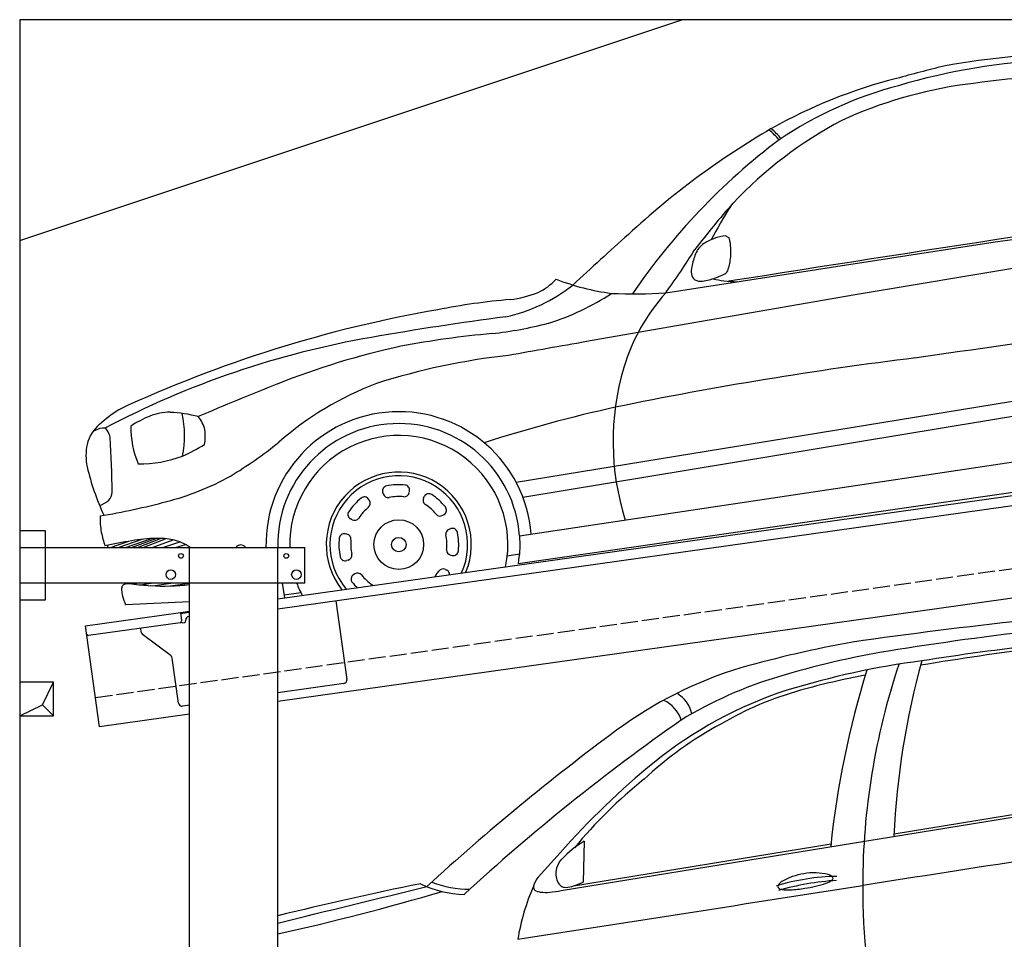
# Model space of a CAD drawing. Extents: x 0 to 5800, y -225 to 4650.
# Tile 2 of 3: x 0 to 2900, y 1943 to 4650. Entities that reach past the tile are written whole.
import ezdxf

# ---------------------------------------------------------------- set-up
doc = ezdxf.new("R2010")
doc.units = 0
doc.header["$LTSCALE"] = 10
doc.header["$MEASUREMENT"] = 0
doc.linetypes.add('GEN3', pattern=[6.25, 5, -1.25])
doc.layers.get('0').update_dxf_attribs({"linetype": 'CONTINUOUS'})
for name, color, linetype in [('3', 6, 'GEN3'), ('BREAKTHROUGH', 1, 'CONTINUOUS'), ('CAR', 1, 'CONTINUOUS')]:
    doc.layers.add(name, color=color, linetype=linetype)
doc.layers.add('AM_0', color=7, linetype='CONTINUOUS', lineweight=30)

# ---------------------------------------------------------------- blocks, each defined once
blk = doc.blocks.new('OG_Car')
at = {"layer": 'CAR'}
for p, q in [((40821.6, 2116.2), (40124.3, 1999.9)), ((40124.3, 1999.9), (39485.1, 1888.8)), ((39485.1, 1888.8), (39333.2, 1862)), ((39125.7, 1448.4), (41130.5, 1775.8)), ((39145.8, 1404.3), (41115.3, 1729.3)), ((39135.8, 1290.3), (41148.6, 1591.4)), ((39131.4, 1208.8), (41175.2, 1503.7)), ((38811, 1417.4), (38811.9, 1422.1)), ((38693.9, 1394.3), (38691.3, 1398.3)), ((38734.6, 1413.6), (38733.2, 1418.2)), ((38853.4, 1402.2), (38855.7, 1406.4)), ((38642.6, 1337.7), (38638.3, 1339.9)), ((38910.1, 1350.9), (38914.1, 1353.5)), ((38929.3, 1310.2), (38933.9, 1311.6)), ((37953.8, 1256.1), (38024.4, 1280.1)), ((37975.5, 1256.1), (38051.6, 1282.4)), ((37993.3, 1256.1), (38064.9, 1282.8)), ((38010.6, 1256.1), (38078.4, 1282.7)), ((38027.8, 1256.1), (38093, 1281.7)), ((38053.8, 1256.1), (38115.5, 1278.2)), ((38627.4, 1295.3), (38622.7, 1296.2)), ((37931.4, 1256.1), (37985.2, 1274.3)), ((38085.4, 1256.1), (38134.9, 1272.5)), ((38123, 1256.1), (38151.6, 1264.9)), ((38631.2, 1218.9), (38626.6, 1217.5)), ((38933.1, 1233.8), (38937.8, 1232.8)), ((39099.8, 1231.6), (39135.4, 1236.9)), ((38917.9, 1191.4), (38922.2, 1189.1)), ((38650.5, 1178.2), (38646.4, 1175.5)), ((37994.5, 1148.8), (38008.8, 1151.1)), ((38018.9, 1146.1), (38051.4, 1151.1)), ((38055.2, 1143.3), (38108.4, 1151.1)), ((38107.9, 1142.8), (38163.7, 1151)), ((38437.2, 1151.1), (38443.7, 1107.9)), ((38442.4, 1116.4), (38491.5, 1123.8)), ((38163.7, 1095.7), (37975.2, 1087.4))]:
    blk.add_line(p, q, dxfattribs=at)
for radius in [73.2, 21.3]:
    blk.add_circle((38780.3, 1264.5), radius, dxfattribs=at)
for centre, radius, start, end in [((40835, 150), 2562.9, 81.5733, 100.0967), ((42028, -3910.4), 6785.4, 104.00676, 105.22463), ((40787.4, 797.2), 1895.7, 78.4734, 106.4168), ((40977.1, -1180.5), 3836.2, 91.9152, 97.9216), ((40617.8, 1175.8), 1507.7, 104.2607, 119.4062), ((40551.7, 1486.5), 1168.3, 104.8787, 123.8694), ((40627.2, 1328.3), 1303.2, 97.8841, 114.5827), ((40661.4, 1423.2), 1233.1, 117.8669, 136.6531), ((41077.1, 428.3), 2384.6, 120.2024, 132.8055), ((39568, 2147.9), 453.7, 42.859, 48.0765), ((39718.9, 2307.5), 241.2, 39.2525, 48.8574), ((41065.4, 914.3), 1932.6, 127.0641, 145.7364), ((-388335.4, 2776595.5), 2807391.9, 278.7671786, 278.8258582), ((77109.3, -235613), 240571, 98.527454, 98.933431), ((41493.3, 733.7), 2312.5, 138.3788, 142.7584), ((40971.5, 1492.8), 1436.7, 147.7085, 152.2284), ((47105.3, -6392.8), 11487.2, 131.74649, 132.85067), ((39717.4, 2093.7), 68.6, 124.0341, 157.2972), ((39744.1, 2056), 114.9, 107.7791, 124.5268), ((39763.9, 2017.7), 157.5, 97.425, 110.4324), ((39777.1, 2218.5), 55.8, 232.9999, 238.4691), ((39754.4, 2180.7), 11.7, 236.3031, 262.1851), ((39618.2, 2129.2), 140.4, 8.4087, 16.4842), ((39601.6, 2127.5), 157, 352.0633, 8.1384), ((37731.1, 3334), 2265.7, 324.1022, 327.9938), ((39973.9, 2005.5), 339.7, 160.2558, 166.8218), ((39551.2, 2134.4), 208, 342.0385, 352.1838), ((39711, 2068.9), 69.4, 168.2597, 186.134), ((39665.1, 2063.5), 23.1, 184.9548, 236.7349), ((39583.5, 2391.9), 365.6, 290.6643, 294.7367), ((39728.6, 2082), 23.5, 289.5435, 330.085), ((39116.5, 2164.7), 174.2, 295.0694, 316.9484), ((39496.6, 2695), 696.6, 248.7269, 262.59), ((39669.7, 2077.7), 37.8, 242.7081, 278.2633), ((39655.9, 2193.7), 154.6, 277.1709, 291.5416), ((39755.3, 2217.1), 176.8, 253.7178, 264.2828), ((39816.1, 2778), 741, 263.9292, 266.9767), ((38991.8, 2409.9), 485.8, 282.2892, 308.3898), ((39067, 2318.6), 335.2, 277.1656, 291.581), ((38985.2, 2651.7), 772.7, 287.8312, 303.063), ((39475.4, 3314.3), 1311.9, 266.9997, 273.9819), ((40000.5, 1616.2), 583, 138.1067, 163.103), ((39271.1, 64.2), 1928.7, 94.8264, 101.2462), ((39537.1, -1743.3), 3754.5, 99.8471, 114.9173), ((40239.3, -6834), 8843.5, 97.43317, 100.02456), ((38914.8, 3129.8), 1251.8, 276.4151, 284.1618), ((39292.6, -794.9), 2691.2, 95.0693, 100.8415), ((57230.5, -117387.7), 120398, 97.827575, 98.084182), ((39157.8, -757.5), 2671.6, 99.8693, 117.7413), ((193658.4, -873393.8), 888757, 99.9996173, 100.0146369), ((39265.6, -372.1), 2271.5, 102.1811, 111.8071), ((39325.4, -176.1), 2009.9, 96.3303, 107.6834), ((41675.8, -9313.1), 11211.7, 97.03164, 101.61857), ((40174.2, 1569.1), 762.9, 163.5083, 197.7192), ((41057.4, -4994), 7228.5, 111.38998, 113.37382), ((39049.3, 855.3), 944.7, 110.7335, 131.2279), ((38260.2, 1204.2), 549.8, 123.6884, 131.1232), ((38103.3, 1508.2), 145.8, 88.651, 112.8058), ((38088.3, 1254.2), 400.1, 75.3161, 87.3615), ((38780.3, 1264.5), 391.3, 4.5333, 181.2315), ((40353.7, -2551.3), 4322.7, 102.5042, 107.8073), ((38171.3, 1336.4), 330.5, 112.0662, 123.125), ((37851, 1584.7), 298.3, 348.4755, 12.7869), ((38105.2, 1574.4), 107.8, 15.2406, 38.3719), ((37970.4, 1533.6), 111.1, 129.84, 166.4921), ((37924.6, 1520.6), 88.8, 101.0897, 120.488), ((37909.5, 1594), 13.9, 36.2812, 97.8921), ((37860.3, 1561.9), 72.6, 14.3057, 33.751), ((38282.3, 1613.4), 291.7, 180.0379, 202.3902), ((38077.9, 1584.6), 132.5, 349.0444, 7.8693), ((38780.3, 1264.5), 356.4, 4.143, 181.3522), ((33609.4, 1350), 4327.3, 0.9105, 3.0445), ((38780.3, 1264.5), 321.3, 348.3045, 181.5001), ((38019, 1526.7), 160.1, 168.1745, 192.0573), ((37897, 2068.3), 596.4, 294.3902, 301.4298), ((37632.5, 2547), 1262.3, 301.082, 308.9811), ((38018.3, 1855.7), 353.5, 269.0888, 290.7136), ((38577.2, 1661.4), 734.3, 193.2387, 205.0287), ((37899.7, 2158), 791.7, 284.3973, 299.0493), ((38780.3, 1264.5), 213.7, 337.5649, 218.4351), ((38780.3, 1264.5), 202.8, 335.7235, 220.2765), ((38747.6, 1422.6), 15, 101.6855, 197.0179), ((38780.3, 1264.5), 176.4, 83.962, 101.6855), ((38797.2, 1425), 15, 348.6297, 83.962), ((37874.8, 1453.8), 78.1, 288.5944, 311.1072), ((37894.8, 1422.3), 41.5, 318.9469, 355.169), ((38780.3, 1264.5), 176.4, 128.962, 146.6855), ((38678.8, 1390), 15, 33.6297, 128.962), ((38681.4, 1386), 15, 309.1255, 33.6297), ((38749, 1418), 15, 197.0179, 281.522), ((38780.3, 1264.5), 141.6, 84.1255, 101.522), ((38796.3, 1420.3), 15, 264.1255, 348.6297), ((38866.7, 1395.2), 15, 152.0179, 236.522), ((38868.9, 1399.4), 15, 56.6855, 152.0179), ((38780.3, 1264.5), 176.4, 38.962, 56.6855), ((37504.2, 3657.6), 2342.6, 279.741, 284.6478), ((38780.3, 1264.5), 141.6, 129.1255, 146.522), ((38780.3, 1264.5), 141.6, 39.1255, 56.522), ((38905.8, 1366), 15, 303.6297, 38.962), ((38141.1, 1342.1), 240.6, 178.4036, 190.0005), ((38645.4, 1353.2), 15, 146.6855, 242.0179), ((38649.6, 1350.9), 15, 242.0179, 326.522), ((38901.8, 1363.4), 15, 219.1255, 303.6297), ((38933.7, 1295.8), 15, 107.0179, 191.522), ((38938.3, 1297.2), 15, 11.6855, 107.0179), ((38285.7, 1381), 390, 191.9367, 198.0139), ((38076, 812), 471, 91.3512, 100.0769), ((38070.3, 1064.6), 218.3, 78.0667, 91.4257), ((38088, 1148.7), 132.4, 54.2337, 78.0249), ((38780.3, 1264.5), 176.4, 173.962, 191.6855), ((38619.7, 1281.5), 15, 78.6297, 173.962), ((38624.5, 1280.6), 15, 354.1255, 78.6297), ((38780.3, 1264.5), 141.6, 174.1255, 191.522), ((38780.3, 1264.5), 141.6, 354.1255, 11.522), ((38780.3, 1264.5), 176.4, 353.962, 11.6855), ((38314.7, -581.6), 1884.9, 99.8096, 102.2501), ((38936.1, 1248.5), 15, 174.1255, 258.6297), ((38622.2, 1231.8), 15, 191.6855, 287.0179), ((38626.8, 1233.2), 15, 287.0179, 11.522), ((38940.8, 1247.5), 15, 258.6297, 353.962), ((38910.9, 1178.1), 15, 62.0179, 146.522), ((38915.1, 1175.9), 15, 1.4243, 62.0179), ((38654.8, 1163), 15, 123.6297, 218.962), ((38658.8, 1165.7), 15, 39.1255, 123.6297), ((38780.3, 1264.5), 141.6, 219.1255, 236.522), ((38780.3, 1264.5), 141.6, 318.131, 326.522), ((37988.7, 1132.6), 25.1, 161.2573, 184.6416), ((37975.7, 1136.7), 11.5, 110.0696, 158.6201), ((37982.6, 1116.4), 33, 89.4041, 109.2067), ((37983.9, 1040.3), 109.1, 84.4365, 90.4732), ((38121.3, 2187.6), 1046.5, 263.0384, 266.0636), ((38087.6, 1819.5), 677, 266.7422, 276.4489), ((38780.3, 1264.5), 321.3, 200.6709, 207.6955), ((38780.3, 1264.5), 176.4, 218.962, 225.8642), ((38693.9, 1133.9), 15, 45.1687, 56.522), ((38053.1, 1137.9), 89.7, 184.7217, 196.1022), ((38357.5, 1224.3), 406.1, 195.9025, 199.7018)]:
    blk.add_arc(centre, radius, start, end, dxfattribs=at)
blk.add_ellipse((38318.6, 1219.2), major_axis=(-6.2, 44.3), ratio=0.583305, start_param=5.609256, end_param=6.793524, dxfattribs=at)
blk.add_spline([(39135.8, 1290.3), (39136.2, 1246.5), (39131.4, 1208.8)], degree=3, dxfattribs=at)
for points in [[(37924.5, 1256.1), (37924, 1258.1), (37923.5, 1260.1), (37923, 1262.2)], [(37986.3, 1149.4), (37985.2, 1150), (37984, 1150.5), (37983, 1151.1)]]:
    blk.add_open_spline(points, degree=3, dxfattribs=at)
blk = doc.blocks.new('Car_155EG')
at = {"layer": 'CAR'}
for p, q in [((15664.7, 4410.1), (17534.5, 4714.5)), ((16645.2, 4577.5), (17534.5, 4722.1)), ((15732.6, 4555.4), (15729.1, 4435.2)), ((15700.8, 4423.8), (16459.6, 4547.3)), ((15661.5, 4521.2), (15596.6, 4449.6))]:
    blk.add_line(p, q, dxfattribs=at)
for centre, radius, start, end in [((18694, -10124.2), 15419.6, 94.3124, 98.09634), ((18136.2, -4245.6), 9481.6, 93.63867, 99.15042), ((17989.7, -2941), 8126.3, 94.03951, 98.9395), ((17181.1, 1529.7), 3671.6, 100.3364, 105.6022), ((17983.9, -2413.4), 7592.3, 94.25827, 99.55699), ((17071.4, 2484.2), 2668.2, 99.5574, 106.7064), ((17053.6, 2630.9), 2477.3, 97.577, 107.0059), ((18616.5, 4422.9), 2063.7, 161.5582, 179.9355), ((18991.4, 4460.3), 2349.5, 164.5389, 177.3165), ((16553, 3894.1), 1225.8, 107.0523, 126.2645), ((19062.4, 4274.6), 2617.4, 162.5629, 174.1779), ((16658.8, 3859.4), 1232.4, 106.7137, 121.3158), ((16970.3, 2842.2), 2239.8, 100.529, 105.5624), ((16717.7, 3819), 1243.3, 108.2158, 128.8281), ((15959.6, 4911.8), 91.5, 12.0243, 59.9294), ((16635.6, 4047.9), 988.5, 105.6005, 120.4227), ((15925.5, 4881.6), 97.7, 18.2901, 65.1227), ((19521.9, -104.2), 6118.9, 124.93127, 132.61896), ((20035.4, -796.8), 7068, 126.5325, 132.40751), ((16645.7, 3949.3), 1079.5, 118.2359, 133.1018), ((17404.1, 2987.6), 2321.4, 129.1602, 138.651), ((16765.4, 3663.5), 1374.2, 128.5808, 140.5892), ((15898, 4279), 322.2, 120.9017, 136.2121), ((51615.9, -218834.6), 225996.3, 98.673598, 98.925442), ((15718.8, 4454.8), 71.2, 138.1205, 162.7296), ((15703.1, 4461), 54.4, 164.0156, 185.85), ((15664.2, 4398.3), 84.9, 142.7873, 163.0255), ((15707.3, 4460.6), 58.6, 185.0661, 203.9084), ((16485.2, 3817.9), 634, 90.7918, 107.1893), ((16525.4, 3645.1), 796.5, 93.5771, 106.1108), ((16403.2, 4288.9), 172.3, 97.9638, 120.9901), ((16409.8, 4299), 163.5, 75.3886, 100.7489), ((16418.5, 4507.5), 80.1, 289.0194, 299.7625), ((16439, 4418), 41, 58.2109, 72.922), ((16446.9, 4457.7), 22.8, 300.3042, 315.7052), ((16452.1, 4439.7), 15.6, 45.0481, 57.1734), ((16457.7, 4445.1), 7.84, 22.96, 45.932), ((16457.4, 4447.4), 8.11, 315.9856, 344.4209), ((16460.3, 4446.3), 5.01, 347.947, 21.7566), ((17219.1, -5310.3), 9937.6, 101.42828, 103.91192), ((-69903.6, 351831.3), 357697.6, 283.702793, 283.775179), ((15389.6, 4718.9), 320.6, 244.2014, 268.0559), ((15398.9, 4734.1), 320.2, 248.9292, 269.3862), ((-61705179.6, 395789156.2), 400568503, 278.863605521, 278.863752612), ((16191.1, 4157.6), 663.4, 156.4501, 170.5305), ((15595.7, 4420.5), 12.9, 168.7303, 201.81), ((15596.5, 4422.3), 14.4, 207.0634, 249.4938), ((15608.2, 4449.9), 44.3, 247.8316, 263.7552), ((15616.4, 4624.8), 220, 273.791, 282.6779), ((15683.2, 4449.2), 31.9, 202.8257, 231.4045), ((15678.1, 4445.5), 25.9, 235.0426, 272.241), ((15676.5, 4491.4), 71.8, 272.1557, 289.795), ((15583.4, 4757.4), 353.6, 289.381, 294.3343), ((16312.4, 4422), 9.3, 148.8786, 180.7463), ((16309.5, 4422.3), 6.43, 183.6165, 232.5438), ((16332.1, 4408.5), 33.2, 122.0402, 146.5393), ((16318, 4434.5), 21.3, 234.3825, 263.3833), ((16332.5, 4529.3), 117.2, 261.5605, 273.3561), ((16320.9, 4784), 372.1, 272.8573, 279.4841), ((16338.1, 4740.8), 326.8, 277.7429, 289.0217), ((18120.9, 4405.1), 1568.2, 179.2666, 195.413), ((13096.7, 12003.7), 7913.4, 282.65065, 286.27288), ((15620.5, 4563.7), 158.8, 263.7976, 273.7823)]:
    blk.add_arc(centre, radius, start, end, dxfattribs=at)

msp = doc.modelspace()

# ---------------------------------------------------------------- linework, layer by layer
for p, q in [((5300, 4650), (0, 4650)), ((0, 4650), (0, -50)), ((0, 4000), (1950, 4650)), ((760, 2945.2), (3238.8, 3293.6)), ((3246, 3264.3), (760, 2914.9)), ((0, 3146.2), (75, 3146.2)), ((75, 3146.2), (75, 2941.2)), ((0, 3096.2), (840, 3096.2)), ((500, 1676.2), (500, 3096.2)), ((760, -43.8), (760, 3096.2)), ((840, 2991.2), (840, 3096.2)), ((3464.7, 3022.4), (760, 2642.2)), ((840, 2991.2), (0, 2991.2)), ((75, 2941.2), (0, 2941.2)), ((930.7, 2938.9), (963.3, 2707.2)), ((193.8, 2865.6), (473.5, 2904.9)), ((473.5, 2904.9), (500, 2908.6)), ((473.5, 2904.9), (477, 2880.2)), ((500, 2904.6), (474.1, 2901)), ((472.7, 2874.5), (202.9, 2836.6)), ((480.3, 2874.6), (485.3, 2875.3)), ((489.5, 2880.9), (489.4, 2881.9)), ((497.9, 2893.2), (500, 2893.5)), ((235.5, 2568.5), (193.8, 2865.6)), ((358, 2846.4), (356.4, 2858.2)), ((445.7, 2776.7), (361.9, 2839.8)), ((468.2, 2637.6), (449.5, 2770.1)), ((954.8, 2695.9), (760, 2668.5)), ((500, 2631.9), (479.5, 2629.1)), ((500, 2605.7), (235.5, 2568.5))]:
    msp.add_line(p, q)
for centre, radius in [((475, 3071.2), 7), ((785, 3071.2), 7), ((445, 3016.2), 14), ((815, 3016.2), 14)]:
    msp.add_circle(centre, radius)
for centre, radius, start, end in [((472, 2879.5), 5, 278, 8), ((479.6, 2879.5), 5, 221.2367, 278), ((484.6, 2880.2), 5, 278, 8), ((499.3, 2883.3), 10, 98, 188), ((367.9, 2847.8), 10, 188, 233), ((202.2, 2841.5), 5, 188, 278), ((439.6, 2768.7), 10, 8, 53), ((953.4, 2705.8), 10, 278, 8), ((478.1, 2639), 10, 188, 278)]:
    msp.add_arc(centre, radius, start, end)
at = {"layer": '3'}
msp.add_line((223.4, 2654.7), (5230.8, 3358.4), dxfattribs=at)
at = {"layer": 'BREAKTHROUGH'}
for p, q in [((67.4, 2633), (100, 2700)), ((0, 2600), (67.4, 2633)), ((67.2, 2632.8), (100, 2600))]:
    msp.add_line(p, q, dxfattribs=at)
msp.add_lwpolyline([(100, 2700), (0, 2700), (0, 2600), (100, 2600)], close=True, dxfattribs=at)

# ---------------------------------------------------------------- block references
at = {"layer": 'AM_0'}
for name, p in [('OG_Car', (-37663.7, 1840.1)), ('Car_155EG', (-14069.8, -2324.2))]:
    msp.add_blockref(name, p, dxfattribs=at)

doc.saveas('drawing.dxf')
